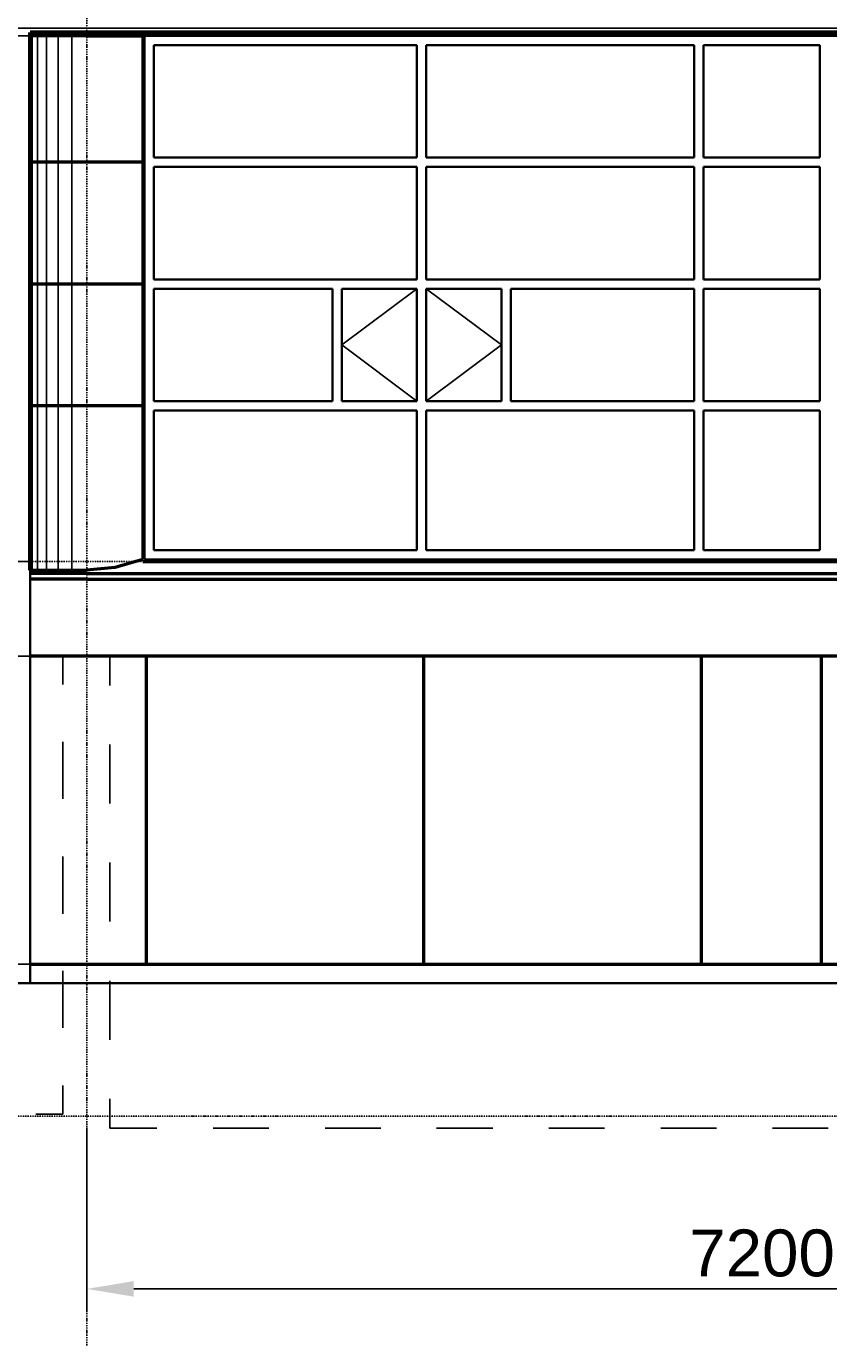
# Model space of a CAD drawing. Header units: millimetres. Extents: x -16263 to 65836, y 12201 to 60971.
# Tile 2 of 66: x -9064 to -4786, y 12866 to 19906. Entities that reach past the tile are written whole.
import ezdxf

# ---------------------------------------------------------------- set-up
doc = ezdxf.new("R2010")
doc.units = ezdxf.units.MM
doc.linetypes.add('DASHDOT', pattern=[25.4, 12.7, -6.35, 0, -6.35])
for name, color, linetype in [('AL$4A---_STEMPEL', 7, 'Continuous'), ('alu uprof', 3, 'Continuous'), ('maat', 1, 'Continuous'), ('stramien', 1, 'DASHDOT'), ('vanarris', 253, 'Continuous')]:
    doc.layers.add(name, color=color, linetype=linetype)
doc.styles.get("Standard").update_dxf_attribs({"font": 'arial.ttf'})
doc.dimstyles.new('Annotative', dxfattribs={"dimscale": 0, "dimtxt": 2.5, "dimasz": 2.5, "dimexe": 1.25, "dimexo": 0.625, "dimtad": 1, "dimtxsty": 'Standard', "dimcen": 2.5, "dimadec": 0, "dimazin": 0, "dimtfac": 1, "dimtmove": 0, "dimatfit": 3, "dimfxl": 1, "dimarcsym": 0})

# ---------------------------------------------------------------- blocks, each defined once
blk = doc.blocks.new('*U144')
at = {"layer": 'stramien', "color": 1, "ltscale": 0.5}
blk.add_lwpolyline([(0, 21501.2), (0, -21501.2)], dxfattribs=at)
blk = doc.blocks.new('*U143')
at = {"layer": 'stramien', "color": 0, "linetype": 'ByBlock', "lineweight": -2, "transparency": 16777216}
blk.add_blockref('*U144', (0, 0), dxfattribs=at)
blk = doc.blocks.new('vanarris noord')
at = {"layer": 'vanarris', "lineweight": 70}
for q in [(-25500, -2852.5), (43200, 17.5)]:
    blk.add_line((-25500, 17.5), q, dxfattribs=at)
at = {"layer": 'vanarris', "lineweight": 50}
for p, q in [((-25500, 10), (-18000, 10)), ((-25200, 0), (-25500, 0)), ((-25200, 0), (-24900, 0)), ((-24900, 0), (-24900, -2795)), ((-25200, -675), (-25500, -675)), ((-24900, -675), (-25200, -675)), ((-25200, -1325), (-25500, -1325)), ((-24900, -1325), (-25200, -1325)), ((-25200, -1975), (-25500, -1975)), ((-24900, -1975), (-25200, -1975)), ((-24900, -2795), (-25047.5, -2837.5)), ((-24900, -2805), (-18300, -2805)), ((-25500, -2852.5), (-25200, -2852.5)), ((-25200, -2870), (-25500, -2870)), ((-25047.5, -2837.5), (-25200, -2852.5)), ((-25200, -2870), (-18000, -2870)), ((-25200, -2900), (-25500, -2900)), ((-25200, -2900), (-18000, -2900)), ((43500, -3310), (-25500, -3310)), ((-24880, -4955), (-24880, -3310)), ((-23400, -4955), (-23400, -3310)), ((-21920, -4955), (-21920, -3310)), ((-21280, -4955), (-21280, -3310)), ((-25500, -4955), (14400, -4955))]:
    blk.add_line(p, q, dxfattribs=at)
at = {"layer": 'vanarris', "lineweight": 25}
for p, q in [((-25490, -2852.5), (-25490, 0)), ((-25460, -2852.5), (-25460, 0)), ((-25412.5, -2852.5), (-25412.5, 0)), ((-25350, -2852.5), (-25350, 0)), ((-25277.5, -2847.5), (-25277.5, 0)), ((-23837.5, -1650), (-23437.5, -1350)), ((-22987.5, -1650), (-23387.5, -1350)), ((-23837.5, -1650), (-23437.5, -1950)), ((-22987.5, -1650), (-23387.5, -1950)), ((-25500, -2805), (-29412.5, -2805)), ((-25500, -3310), (-29412.5, -3310)), ((-25325, -3310), (-25325, -3462.5)), ((-25075, -3310), (-25075, -3467.5)), ((-25325, -3767.5), (-25325, -4072.5)), ((-25075, -3782.5), (-25075, -4097.5)), ((-25325, -4380), (-25325, -4685)), ((-25075, -4412.5), (-25075, -4727.5)), ((-25500, -4955), (-26412.5, -4955)), ((-25325, -4990), (-25325, -5295)), ((-25075, -5042.5), (-25075, -5357.5)), ((-25325, -5602.5), (-25325, -5755)), ((-25075, -5672.5), (-25075, -5830)), ((-25325, -5755), (-25470, -5755)), ((-25075, -5830), (-24825, -5830)), ((-24525, -5830), (-24227.5, -5830)), ((-23927.5, -5830), (-23630, -5830)), ((-23332.5, -5830), (-23032.5, -5830)), ((-22735, -5830), (-22437.5, -5830)), ((-22137.5, -5830), (-21840, -5830)), ((-21542.5, -5830), (-21245, -5830))]:
    blk.add_line(p, q, dxfattribs=at)
at = {"layer": 'vanarris', "lineweight": 35}
for p, q in [((-24890, 0), (-24890, -2795)), ((-18310, 0), (-24890, 0)), ((-24840, -50), (-24840, -650)), ((-23437.5, -50), (-24840, -50)), ((-23437.5, -50), (-23437.5, -650)), ((-23387.5, -50), (-23387.5, -650)), ((-23387.5, -50), (-21960, -50)), ((-21960, -50), (-21960, -650)), ((-21910, -50), (-21910, -650)), ((-21910, -50), (-21290, -50)), ((-21290, -50), (-21290, -650)), ((-23437.5, -650), (-24840, -650)), ((-24840, -700), (-24840, -1300)), ((-23437.5, -700), (-24840, -700)), ((-23437.5, -700), (-23437.5, -1300)), ((-21960, -650), (-23387.5, -650)), ((-23387.5, -700), (-23387.5, -1300)), ((-21960, -700), (-23387.5, -700)), ((-21960, -700), (-21960, -1300)), ((-21290, -650), (-21910, -650)), ((-21910, -700), (-21910, -1300)), ((-21910, -700), (-21290, -700)), ((-21290, -700), (-21290, -1300)), ((-23437.5, -1300), (-24840, -1300)), ((-21960, -1300), (-23387.5, -1300)), ((-21290, -1300), (-21910, -1300)), ((-24840, -1350), (-24840, -1950)), ((-24840, -1350), (-23887.5, -1350)), ((-23887.5, -1350), (-23887.5, -1950)), ((-23437.5, -1350), (-23837.5, -1350)), ((-23837.5, -1350), (-23837.5, -1950)), ((-23437.5, -1350), (-23437.5, -1950)), ((-23387.5, -1350), (-23387.5, -1950)), ((-23387.5, -1350), (-22987.5, -1350)), ((-22987.5, -1350), (-22987.5, -1950)), ((-21960, -1350), (-22937.5, -1350)), ((-22937.5, -1350), (-22937.5, -1950)), ((-21960, -1350), (-21960, -1950)), ((-21910, -1350), (-21910, -1950)), ((-21910, -1350), (-21290, -1350)), ((-21290, -1350), (-21290, -1950)), ((-24840, -1950), (-23887.5, -1950)), ((-23437.5, -1950), (-23837.5, -1950)), ((-23387.5, -1950), (-22987.5, -1950)), ((-21960, -1950), (-22937.5, -1950)), ((-21910, -1950), (-21290, -1950)), ((-24840, -2000), (-24840, -2745)), ((-23437.5, -2000), (-24840, -2000)), ((-23437.5, -2000), (-23437.5, -2745)), ((-23387.5, -2000), (-23387.5, -2745)), ((-21960, -2000), (-23387.5, -2000)), ((-21960, -2000), (-21960, -2745)), ((-21910, -2000), (-21910, -2745)), ((-21910, -2000), (-21290, -2000)), ((-21290, -2000), (-21290, -2745)), ((-23437.5, -2745), (-24840, -2745)), ((-21960, -2745), (-23387.5, -2745)), ((-21290, -2745), (-21910, -2745)), ((-24890, -2795), (-18310, -2795)), ((-25500, -2852.5), (-25500, -2870)), ((-25500, -2870), (-25500, -5055)), ((36100, -5055), (-30491.1, -5055))]:
    blk.add_line(p, q, dxfattribs=at)
blk = doc.blocks.new('*D246')
at = {"layer": 'Defpoints', "color": 0, "transparency": 16777216}
for p in [(-8741.1, 14091.2), (-1541.1, 14091.2), (-1541.1, 13168.9)]:
    blk.add_point(p, dxfattribs=at)
at = {"layer": 'maat', "color": 0, "lineweight": -2, "transparency": 16777216}
for p, q in [((-8741.1, 14028.7), (-8741.1, 13043.9)), ((-1541.1, 14028.7), (-1541.1, 13043.9)), ((-8491.1, 13168.9), (-1791.1, 13168.9))]:
    blk.add_line(p, q, dxfattribs=at)
at = {"layer": 'maat', "color": 0, "transparency": 16777216}
for points in [[(-8491.1, 13210.6), (-8491.1, 13127.3), (-8741.1, 13168.9)], [(-1791.1, 13210.6), (-1791.1, 13127.3), (-1541.1, 13168.9)]]:
    blk.add_solid(points, dxfattribs=at)
at = {"layer": 'maat', "color": 0, "transparency": 16777216, "insert": (-5141.1, 13359.1), "char_height": 250, "attachment_point": 5}
blk.add_mtext('7200', dxfattribs=at)

msp = doc.modelspace()

# ---------------------------------------------------------------- linework, layer by layer
at = {"layer": 'alu uprof'}
msp.add_lwpolyline([(-9641.126, 19856.188), (60558.874, 19856.188), (60558.874, 19896.188), (-9641.126, 19896.188)], close=True, dxfattribs=at)
at = {"layer": 'stramien', "color": 1, "ltscale": 0.5}
for points in [[(-16263.493, 17051.188), (63899.959, 17051.188)], [(-16263.493, 14091.188), (63899.959, 14091.188)]]:
    msp.add_lwpolyline(points, dxfattribs=at)

# ---------------------------------------------------------------- block references
at = {"layer": 'AL$4A---_STEMPEL'}
msp.add_blockref('vanarris noord', (16456.374, 19856.188), dxfattribs=at)
at = {"layer": 'stramien'}
msp.add_blockref('*U143', (-8741.126, 34367.487), dxfattribs=at)

# ---------------------------------------------------------------- dimensions: what is measured, and where the dimension line sits
at = {"layer": 'maat'}
dim = msp.add_linear_dim(base=(-1541.126, 13168.937), p1=(-8741.126, 14091.188), p2=(-1541.126, 14091.188), dimstyle='Annotative', dxfattribs=at)
dim.commit()
dim.dimension.update_dxf_attribs({"geometry": '*D246', "text_midpoint": (-5141.126, 13359.08)})

doc.saveas('drawing.dxf')
